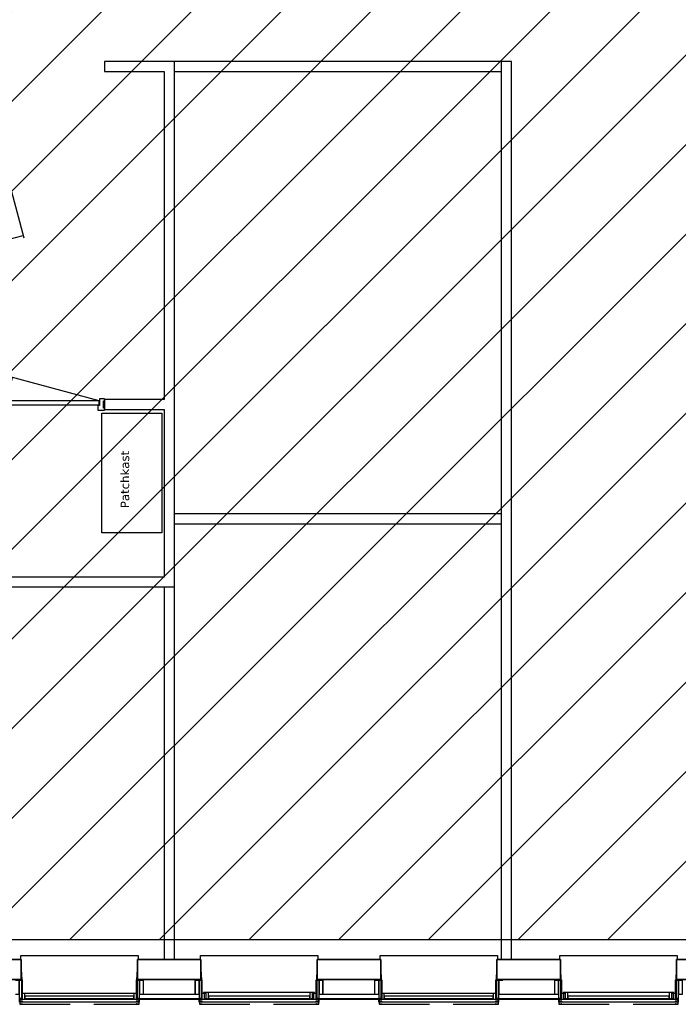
# Model space of a CAD drawing. Header units: millimetres. Extents: x -493 to 64137, y -19218 to 1504.
# Tile 4 of 13: x 22607 to 29204, y -18850 to -8982. Entities that reach past the tile are written whole.
import ezdxf

# ---------------------------------------------------------------- set-up
doc = ezdxf.new("R2010")
doc.units = ezdxf.units.MM
doc.header["$LTSCALE"] = 100
doc.linetypes.add('Hidden', pattern=[7.14375, 4.7625, -2.38125])
doc.layers.get('Defpoints').update_dxf_attribs({"color": 6})
for name, color, linetype in [('AL21----_BUITENWAND', 3, 'Continuous'), ('AL22----_BINNENWAND', 2, 'Continuous'), ('AL31----_BUITENKOZIJNEN', 1, 'Continuous'), ('AL32----_BINNENKOZIJNEN', 1, 'Continuous'), ('F-IA----_OBJECTDEF', 8, 'Continuous')]:
    doc.layers.add(name, color=color, linetype=linetype)
doc.styles.add('Verdana_1', font='verdana.ttf', dxfattribs={"height": 85.52795})

# ---------------------------------------------------------------- blocks, each defined once
blk = doc.blocks.new('31_HR_vensterbank_schuin - 1174-3531020-00_begane grond_WBP')
at = {"layer": 'AL31----_BUITENKOZIJNEN'}
for p, q in [((-572, 141), (-572, 5)), ((572, 5), (572, 141)), ((-576.8, 5), (-582, -99.9)), ((-572, 5), (-576.8, 5)), ((576.8, 5), (572, 5)), ((582, -99.9), (576.8, 5)), ((-587, -239), (-587, -200)), ((587, -239), (-587, -239)), ((587, -200), (587, -239))]:
    blk.add_line(p, q, dxfattribs=at)
blk = doc.blocks.new('32_HR_kozijn h07 - 930x2315-V47-00_begane grond_WBP')
at = {"layer": 'AL32----_BINNENKOZIJNEN', "lineweight": 25}
for p, q in [((-450, 57), (-517, 57)), ((-517, 57), (-517, 50)), ((-517, 37), (-508, 37)), ((-508, 37), (-508, -37)), ((-467, -57), (-467, 7)), ((-467, 7), (-450, 7)), ((465, 2), (-465, 2)), ((-465, 2), (-465, -38)), ((-450, 7), (-450, 57)), ((517, 57), (450, 57)), ((450, 57), (450, 7)), ((450, 7), (467, 7)), ((465, -38), (465, 2)), ((467, 7), (467, -57)), ((508, -37), (508, 37)), ((508, 37), (517, 37)), ((517, 50), (517, 57)), ((-508, -37), (-517, -37)), ((-517, -50), (-517, -57)), ((-517, -57), (-467, -57)), ((-465, -38), (465, -38)), ((467, -57), (517, -57)), ((517, -37), (508, -37))]:
    blk.add_line(p, q, dxfattribs=at)
at = {"layer": 'AL32----_BINNENKOZIJNEN'}
for p, q in [((-465, -38), (426.8, -277)), ((465, -38), (402.7, -270.5))]:
    blk.add_line(p, q, dxfattribs=at)
blk = doc.blocks.new('32_HR_kozijn h07 - 930x2315 zelfsl-V48-00_begane grond_WBP')
at = {"layer": 'AL32----_BINNENKOZIJNEN'}
for p, q in [((-465, 38), (426.8, 277)), ((465, 38), (402.7, 270.5)), ((-450, -7), (450, -7)), ((450, -57), (-450, -57))]:
    blk.add_line(p, q, dxfattribs=at)
at = {"layer": 'AL32----_BINNENKOZIJNEN', "lineweight": 25}
for p, q in [((-517, 57), (-467, 57)), ((-517, 50), (-517, 57)), ((-508, 37), (-517, 37)), ((-508, -37), (-508, 37)), ((-467, 57), (-467, -7)), ((-465, 38), (465, 38)), ((-465, -2), (-465, 38)), ((465, 38), (465, -2)), ((467, 57), (517, 57)), ((467, -7), (467, 57)), ((508, 37), (508, -37)), ((517, 37), (508, 37)), ((517, 57), (517, 50)), ((-517, -37), (-508, -37)), ((-517, -57), (-517, -50)), ((-450, -57), (-517, -57)), ((-467, -7), (-450, -7)), ((465, -2), (-465, -2)), ((-450, -7), (-450, -57)), ((450, -7), (467, -7)), ((450, -57), (450, -7)), ((517, -57), (450, -57)), ((508, -37), (517, -37)), ((517, -50), (517, -57))]:
    blk.add_line(p, q, dxfattribs=at)
blk = doc.blocks.new('31_HR_kozijn A63 - 31_HR_kozijn A63-V22-00_begane grond_WBP')
at = {"layer": 'AL31----_BUITENKOZIJNEN'}
for p, q in [((-521, 3), (-597, 3)), ((-597, 3), (-597, -0.8)), ((-521, -0.8), (-521, 3)), ((-521, 3), (-516, 3)), ((-483, 3), (-516, 3)), ((-516, 3), (-516, -1.3)), ((-483, -0.8), (-483, 3)), ((483, 3), (-483, 3)), ((483, 3), (483, -0.8)), ((516, 3), (483, 3)), ((516, 3), (521, 3)), ((516, -1.3), (516, 3)), ((521, 3), (521, -0.8)), ((597, 3), (521, 3)), ((597, -0.8), (597, 3)), ((-602, -47), (-640, -47)), ((-640, -47), (-640, -187)), ((-602, -7), (-602, -187)), ((-577, -7), (-602, -7)), ((-602, -187), (-602, -47)), ((-597, -0.8), (-572, -0.8)), ((-577, -187), (-577, -7)), ((-577, -7), (-572, -7)), ((-572, -0.8), (-572, -56)), ((-572, -56), (-546, -56)), ((-534, -61), (-555.7, -61)), ((-555.7, -61), (-555.7, -65)), ((-555.7, -65), (-508, -65)), ((-546, -56), (-546, -0.8)), ((-546, -0.8), (-521, -0.8)), ((-546, -56), (-534, -56)), ((-516, -1.3), (-534, -1.3)), ((-534, -1.3), (-534, -61)), ((-516, -0.8), (-521, -0.8)), ((-508, -65), (-508, -0.8)), ((-508, -0.8), (-483, -0.8)), ((508, -5), (-508, -5)), ((-508, -5), (-508, -29)), ((-508, -29), (508, -29)), ((-508, -65), (508, -65)), ((-483, -0.8), (483, -0.8)), ((483, -0.8), (508, -0.8)), ((508, -0.8), (508, -65)), ((508, -29), (508, -5)), ((508, -65), (555.7, -65)), ((521, -0.8), (516, -0.8)), ((534, -1.3), (516, -1.3)), ((521, -0.8), (546, -0.8)), ((534, -61), (534, -1.3)), ((534, -56), (546, -56)), ((555.7, -61), (534, -61)), ((546, -0.8), (546, -56)), ((546, -56), (572, -56)), ((555.7, -65), (555.7, -61)), ((572, -56), (572, -0.8)), ((572, -0.8), (597, -0.8)), ((572, -7), (577, -7)), ((602, -7), (577, -7)), ((577, -7), (577, -187)), ((602, -187), (602, -7)), ((640, -47), (602, -47)), ((602, -47), (602, -187)), ((640, -187), (640, -47)), ((-640, -187), (-602, -187)), ((-602, -187), (-577, -187)), ((-572, -187), (-577, -187)), ((577, -187), (572, -187)), ((577, -187), (602, -187)), ((602, -187), (640, -187))]:
    blk.add_line(p, q, dxfattribs=at)
blk = doc.blocks.new('31_HR_kozijn A03 - 31_HR_kozijn A03-V23-00_begane grond_WBP')
at = {"layer": 'AL31----_BUITENKOZIJNEN'}
for p, q in [((-521, 3), (-597, 3)), ((-597, 3), (-597, -0.8)), ((-521, -0.8), (-521, 3)), ((521, 3), (-521, 3)), ((521, 3), (521, -0.8)), ((597, 3), (521, 3)), ((597, -0.8), (597, 3)), ((-602, -47), (-640, -47)), ((-640, -47), (-640, -49)), ((-602, -7), (-602, -187)), ((-577, -7), (-602, -7)), ((-602, -187), (-602, -47)), ((-597, -0.8), (-572, -0.8)), ((-577, -187), (-577, -7)), ((-577, -7), (-572, -7)), ((-572, -0.8), (-572, -56)), ((-572, -56), (-546, -56)), ((-546, -56), (-546, -0.8)), ((-546, -0.8), (-521, -0.8)), ((546, -5), (-546, -5)), ((-546, -5), (-546, -29)), ((-546, -29), (546, -29)), ((-546, -56), (546, -56)), ((-521, -0.8), (521, -0.8)), ((521, -0.8), (546, -0.8)), ((546, -0.8), (546, -56)), ((546, -29), (546, -5)), ((546, -56), (572, -56)), ((572, -56), (572, -0.8)), ((572, -0.8), (597, -0.8)), ((572, -7), (577, -7)), ((602, -7), (577, -7)), ((577, -7), (577, -187)), ((602, -187), (602, -7)), ((640, -47), (602, -47)), ((602, -47), (602, -187)), ((640, -49), (640, -47)), ((-640, -187), (-602, -187)), ((-602, -187), (-577, -187)), ((-572, -187), (-577, -187)), ((577, -187), (572, -187)), ((577, -187), (602, -187)), ((602, -187), (640, -187))]:
    blk.add_line(p, q, dxfattribs=at)
blk = doc.blocks.new('31_H_R_waterslag_negge_0_hooghuis - 31_H_R_waterslag_negge_0_hooghuis-2980502-00_begane grond_WBP')
at = {"layer": 'AL31----_BUITENKOZIJNEN'}
for p, q in [((-599, -30), (-599, 10)), ((-597, 8), (-597, 10)), ((-597, 8), (-597, 3.8)), ((-597, 8), (-572, 8)), ((572, 8), (597, 8)), ((597, 10), (597, 8)), ((597, 3.8), (597, 8)), ((599, 10), (599, -30)), ((-599, -30), (-597, -30)), ((-597, 0), (-597, -20)), ((595, -30), (-595, -30)), ((597, -20), (597, 0)), ((597, -30), (599, -30))]:
    blk.add_line(p, q, dxfattribs=at)
blk = doc.blocks.new('38_HR_zonwering_HH_begane grond - 38_HR_zonwering_HH_begane grond-V69-00_begane grond_WBP')
at = {"layer": 'AL31----_BUITENKOZIJNEN'}
for p, q in [((-597, -20), (-597, -50)), ((-569, -20), (-597, -20)), ((-597, -50), (-569, -50)), ((-595, -48), (-595, -22)), ((-595, -22), (-571, -22)), ((-571, -48), (-595, -48)), ((-571, -22), (-571, -24)), ((-571, -24), (-569, -24)), ((-569, -46), (-571, -46)), ((-571, -46), (-571, -48)), ((-569, -24), (-569, -20)), ((-569, -50), (-569, -46)), ((597, -20), (569, -20)), ((569, -20), (569, -24)), ((569, -24), (571, -24)), ((571, -46), (569, -46)), ((569, -46), (569, -50)), ((569, -50), (597, -50)), ((571, -24), (571, -22)), ((571, -22), (595, -22)), ((571, -48), (571, -46)), ((595, -48), (571, -48)), ((595, -22), (595, -48)), ((597, -50), (597, -20))]:
    blk.add_line(p, q, dxfattribs=at)
at = {"layer": 'AL31----_BUITENKOZIJNEN', "linetype": 'Hidden'}
blk.add_line((-569, -50), (569, -50), dxfattribs=at)
blk = doc.blocks.new('38_HR_zonwering_HH_begane grond - 38_HR_zonwering_HH_begane grond-V70-00_begane grond_WBP')
at = {"layer": 'AL31----_BUITENKOZIJNEN'}
h = blk.add_hatch(dxfattribs=at)
h.set_pattern_fill('FP_206', color=256, style=0, pattern_type=2)
h.set_pattern_definition([(225, (3405, 200), (224.506, -224.506), []), (225, (3325.62, 200), (3e-14, -449.013), []), (225, (3484.38, 200), (3e-14, -449.013), [])])
h.paths.add_polyline_path([(569, -20), (569, -24), (571, -24), (571, -22), (595, -22), (595, -48), (571, -48), (571, -46), (569, -46), (569, -50), (597, -50), (597, -20)], flags=0)
for p, q in [((-597, -20), (-597, -50)), ((-569, -20), (-597, -20)), ((-597, -50), (-569, -50)), ((-595, -48), (-595, -22)), ((-595, -22), (-571, -22)), ((-571, -48), (-595, -48)), ((-571, -22), (-571, -24)), ((-571, -24), (-569, -24)), ((-569, -46), (-571, -46)), ((-571, -46), (-571, -48)), ((-569, -24), (-569, -20)), ((-569, -50), (-569, -46)), ((597, -20), (569, -20)), ((569, -20), (569, -24)), ((569, -24), (571, -24)), ((571, -46), (569, -46)), ((569, -46), (569, -50)), ((569, -50), (597, -50)), ((571, -24), (571, -22)), ((571, -22), (595, -22)), ((571, -48), (571, -46)), ((595, -48), (571, -48)), ((595, -22), (595, -48)), ((597, -50), (597, -20))]:
    blk.add_line(p, q, dxfattribs=at)
at = {"layer": 'AL31----_BUITENKOZIJNEN', "linetype": 'Hidden'}
blk.add_line((-569, -50), (569, -50), dxfattribs=at)

msp = doc.modelspace()

# ---------------------------------------------------------------- linework, layer by layer
at = {"layer": 'AL21----_BUITENWAND'}
for p, q in [((23430, -12925.6), (24030, -12925.6)), ((23430, -14125.6), (23430, -12925.6)), ((24030, -12925.6), (24030, -14125.6)), ((24030, -14125.6), (23430, -14125.6)), ((24365, -18600), (23845, -18600)), ((23845, -18600), (23845, -18748)), ((24365, -18748), (24365, -18600)), ((26165, -18600), (25645, -18600)), ((25645, -18600), (25645, -18748)), ((26165, -18748), (26165, -18600)), ((27965, -18600), (27445, -18600)), ((23845, -18748), (24365, -18748)), ((25645, -18748), (26165, -18748)), ((27445, -18748), (27965, -18748)), ((24406, -18794), (23804, -18794)), ((23804, -18800), (24406, -18800)), ((26206, -18794), (25604, -18794)), ((25604, -18800), (26206, -18800)), ((25612, -18794), (25612, -18800)), ((26198, -18800), (26198, -18794)), ((28006, -18794), (27404, -18794)), ((27404, -18800), (28006, -18800))]:
    msp.add_line(p, q, dxfattribs=at)
at = {"layer": 'AL21----_BUITENWAND', "lineweight": 35}
for p, q in [((22623, -18400), (21987, -18400)), ((22623, -18600), (22623, -18400)), ((24423, -18400), (23787, -18400)), ((23787, -18400), (23787, -18600)), ((24423, -18600), (24423, -18400)), ((26223, -18400), (25587, -18400)), ((25587, -18400), (25587, -18600)), ((26223, -18600), (26223, -18400)), ((28023, -18400), (27387, -18400)), ((27387, -18400), (27387, -18600)), ((28023, -18600), (28023, -18400)), ((29187, -18400), (29187, -18600)), ((29823, -18400), (29187, -18400)), ((21987, -18600), (22623, -18600)), ((23787, -18600), (24423, -18600)), ((25587, -18600), (26223, -18600)), ((27387, -18600), (28023, -18600)), ((29187, -18600), (29823, -18600))]:
    msp.add_line(p, q, dxfattribs=at)
at = {"layer": 'AL21----_BUITENWAND', "lineweight": 25}
for p, q in [((22628, -18600), (22623, -18600)), ((23787, -18600), (23782, -18600)), ((24428, -18600), (24423, -18600)), ((25587, -18600), (25582, -18600)), ((26228, -18600), (26223, -18600)), ((27387, -18600), (27382, -18600)), ((28028, -18600), (28023, -18600)), ((29187, -18600), (29182, -18600))]:
    msp.add_line(p, q, dxfattribs=at)
at = {"layer": 'AL22----_BINNENWAND'}
for p, q in [((23455, -9400), (23455, -9500)), ((27532, -9400), (23455, -9400)), ((24155, -9400), (24155, -18400)), ((27432, -18400), (27432, -9400)), ((27532, -18400), (27532, -9400)), ((23455, -9500), (24055, -9500)), ((24055, -9500), (24055, -12790)), ((24155, -9500), (27432, -9500)), ((24055, -12790), (23455, -12790)), ((23455, -12790), (23455, -12890)), ((23455, -12890), (24055, -12890)), ((24055, -12890), (24055, -14570)), ((27432, -13935), (24155, -13935)), ((24155, -14035), (27432, -14035)), ((24055, -14570), (21825, -14570)), ((24155, -14670), (19005, -14670)), ((24055, -14670), (24055, -18400))]:
    msp.add_line(p, q, dxfattribs=at)
for points in [[(24055, -18400), (24155, -18400)], [(27432, -18400), (27532, -18400)]]:
    msp.add_lwpolyline(points, dxfattribs=at)

# ---------------------------------------------------------------- block references
at = {"layer": 'AL31----_BUITENKOZIJNEN', "rotation": 180}
for name, p in [('31_HR_vensterbank_schuin - 1174-3531020-00_begane grond_WBP', (23205, -18600)), ('31_HR_vensterbank_schuin - 1174-3531020-00_begane grond_WBP', (23205, -18600)), ('31_HR_vensterbank_schuin - 1174-3531020-00_begane grond_WBP', (25005, -18600)), ('31_HR_vensterbank_schuin - 1174-3531020-00_begane grond_WBP', (25005, -18600)), ('31_HR_vensterbank_schuin - 1174-3531020-00_begane grond_WBP', (26805, -18600)), ('31_HR_vensterbank_schuin - 1174-3531020-00_begane grond_WBP', (26805, -18600)), ('31_HR_vensterbank_schuin - 1174-3531020-00_begane grond_WBP', (28605, -18600)), ('31_HR_vensterbank_schuin - 1174-3531020-00_begane grond_WBP', (28605, -18600)), ('31_HR_kozijn A03 - 31_HR_kozijn A03-V23-00_begane grond_WBP', (23205, -18797)), ('31_HR_kozijn A63 - 31_HR_kozijn A63-V22-00_begane grond_WBP', (25005, -18797)), ('31_HR_kozijn A03 - 31_HR_kozijn A03-V23-00_begane grond_WBP', (26805, -18797)), ('31_HR_kozijn A63 - 31_HR_kozijn A63-V22-00_begane grond_WBP', (28605, -18797))]:
    msp.add_blockref(name, p, dxfattribs=at)
at = {"layer": 'AL31----_BUITENKOZIJNEN'}
for name, p in [('31_H_R_waterslag_negge_0_hooghuis - 31_H_R_waterslag_negge_0_hooghuis-2980502-00_begane grond_WBP', (23205, -18800)), ('38_HR_zonwering_HH_begane grond - 38_HR_zonwering_HH_begane grond-V70-00_begane grond_WBP', (23205, -18800)), ('31_H_R_waterslag_negge_0_hooghuis - 31_H_R_waterslag_negge_0_hooghuis-2980502-00_begane grond_WBP', (25005, -18800)), ('38_HR_zonwering_HH_begane grond - 38_HR_zonwering_HH_begane grond-V69-00_begane grond_WBP', (25005, -18800)), ('31_H_R_waterslag_negge_0_hooghuis - 31_H_R_waterslag_negge_0_hooghuis-2980502-00_begane grond_WBP', (26805, -18800)), ('38_HR_zonwering_HH_begane grond - 38_HR_zonwering_HH_begane grond-V70-00_begane grond_WBP', (26805, -18800)), ('31_H_R_waterslag_negge_0_hooghuis - 31_H_R_waterslag_negge_0_hooghuis-2980502-00_begane grond_WBP', (28605, -18800)), ('38_HR_zonwering_HH_begane grond - 38_HR_zonwering_HH_begane grond-V69-00_begane grond_WBP', (28605, -18800))]:
    msp.add_blockref(name, p, dxfattribs=at)
at = {"layer": 'AL32----_BINNENKOZIJNEN', "lineweight": 25}
for name, p, rotation in [('32_HR_kozijn h07 - 930x2315 zelfsl-V48-00_begane grond_WBP', (22371, -10741), 269.9999999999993), ('32_HR_kozijn h07 - 930x2315-V47-00_begane grond_WBP', (22938, -12840), 180)]:
    msp.add_blockref(name, p, dxfattribs=dict(at, rotation=rotation))

# ---------------------------------------------------------------- texts
at = {"layer": 'AL21----_BUITENWAND', "insert": (23617.9, -13877.7), "char_height": 85.53, "width": 681.453, "attachment_point": 1, "rotation": 90, "line_spacing_factor": 1.002179, "style": 'Verdana_1', "bg_fill": 3, "box_fill_scale": 1.25, "bg_fill_color": 0, "bg_fill_transparency": 0}
msp.add_mtext('Patchkast', dxfattribs=at)

# ---------------------------------------------------------------- next in the draw order: hatches: boundary and pattern name
at = {"layer": 'F-IA----_OBJECTDEF'}
h = msp.add_hatch(dxfattribs=at)
h.set_pattern_fill('LINE', color=256, scale=200, angle=45)
h.paths.add_polyline_path([(400, -18200), (33397.5, -18200), (33397.5, -7708.7), (35295, -7708.7), (35295, -400), (400, -400)])

# ---------------------------------------------------------------- next in the draw order: linework, layer by layer
at = {"layer": 'Defpoints'}
msp.add_lwpolyline([(400, -18200), (33397.5, -18200), (33397.5, -7708.7), (35295, -7708.7), (35295, -400), (400, -400)], close=True, dxfattribs=at)

doc.saveas('drawing.dxf')
